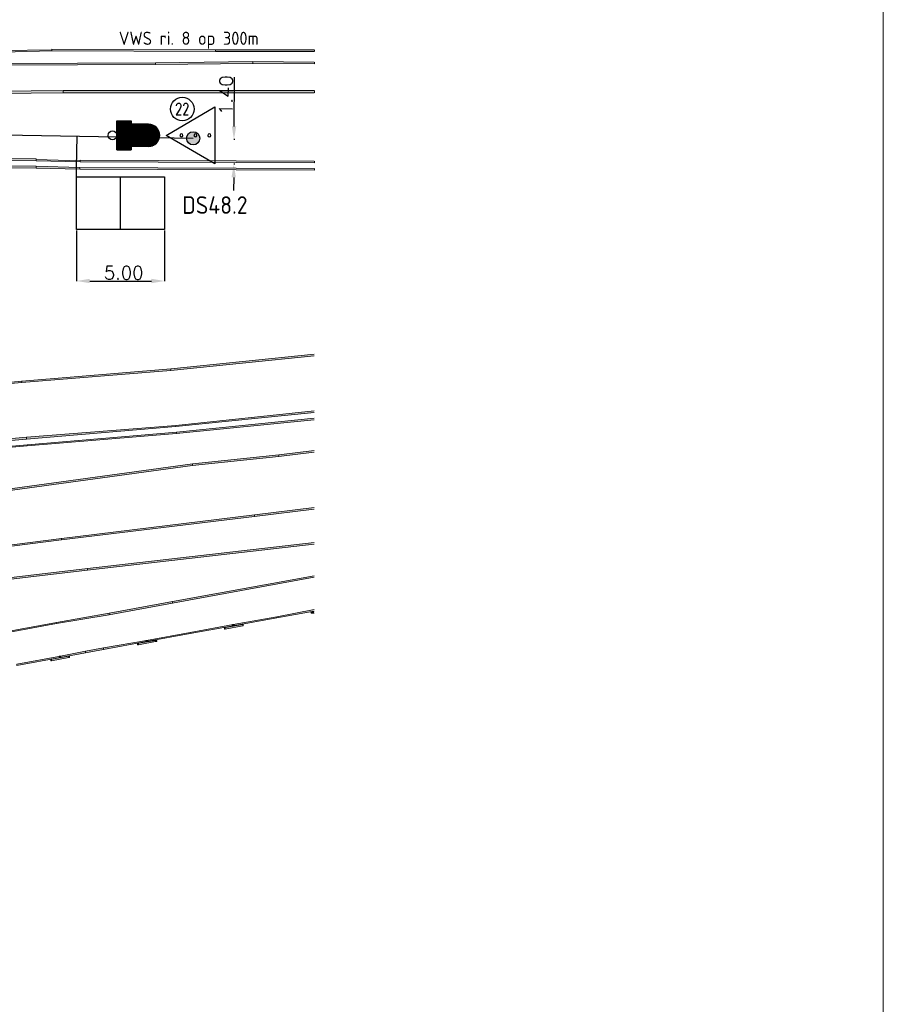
# Model space of a CAD drawing. Header units: millimetres. Extents: x -27 to 2301, y -256 to 766.
# Tile 79 of 97: x 395 to 444, y 38 to 94. Entities that reach past the tile are written whole.
import ezdxf
from ezdxf.enums import TextEntityAlignment as Align

# ---------------------------------------------------------------- set-up
doc = ezdxf.new("R2010")
doc.units = ezdxf.units.MM
for name, color, linetype in [('SIV-ONDERGROND-ALG', 251, 'Continuous'), ('SIV-TEKST-035', 2, 'Continuous'), ('SIV-VRI-DETECTIE', 4, 'Continuous'), ('SIV-VRI-KABEL', 3, 'Continuous'), ('SIV-VRI-LUSUITSLIJPER', 7, 'Continuous'), ('SIV-VRI-MAATVOERING', 7, 'Continuous'), ('SIV-VRI-WEGMEUBILAIR', 7, 'Continuous'), ('WEG-XX-TEKST25', 2, 'Continuous')]:
    doc.layers.add(name, color=color, linetype=linetype)
doc.layers.add('to-xx-deelkader', color=133, linetype='Continuous', lineweight=18, plot=False)
doc.styles.add('ISO', font='ISO.shx')
doc.styles.add('ROMANS', font='romans.shx', dxfattribs={"width": 0.7})
doc.styles.get("Standard").update_dxf_attribs({"font": 'txt.shx'})
doc.dimstyles.get("Standard").update_dxf_attribs({"dimtxt": 0.18, "dimasz": 0.18, "dimexe": 0.18, "dimexo": 0.0625, "dimgap": 0.09, "dimtad": 0, "dimtih": 1, "dimtoh": 1, "dimzin": 0, "dimdsep": 46, "dimtxsty": 'Standard', "dimcen": 0.09, "dimadec": 0, "dimazin": 0, "dimtfac": 1, "dimtofl": 0, "dimtmove": 0, "dimatfit": 3, "dimfxl": 1, "dimtolj": 1, "dimtzin": 0, "dimarcsym": 0})

# ---------------------------------------------------------------- blocks, each defined once
blk = doc.blocks.new('161')
blk.add_circle((0, 0), 750)
at = {"style": 'ROMANS', "width": 0.7}
blk.add_attdef('MASTNR', text='', height=750, dxfattribs=at).set_placement((0, 0), align=Align.MIDDLE)
blk = doc.blocks.new('VETAG')
at = {"layer": 'SIV-VRI-DETECTIE'}
for p, q in [((0, -1.5), (0, 1.5)), ((0, 1.5), (5, 1.5)), ((2.5, -1.5), (2.5, 1.5)), ((5, 1.5), (5, -1.5)), ((5, -1.5), (0, -1.5))]:
    blk.add_line(p, q, dxfattribs=at)
blk = doc.blocks.new('VWS')
at = {"layer": 'SIV-VRI-WEGMEUBILAIR'}
for p, q in [((3.039, -0.005), (5.82, 1.623)), ((5.82, 1.623), (5.821, -1.623)), ((0.25, -0.826), (0.25, 0.826)), ((0.25, 0.826), (1.067, 0.826)), ((0.25, 0.817), (1.067, 0.817)), ((0.25, 0.786), (1.067, 0.786)), ((0.25, 0.755), (1.067, 0.755)), ((0.25, 0.724), (1.067, 0.724)), ((0.25, 0.692), (1.067, 0.692)), ((0.25, 0.661), (1.067, 0.661)), ((0.25, 0.63), (2.106, 0.63)), ((0.25, 0.599), (2.253, 0.599)), ((0.25, 0.567), (2.329, 0.567)), ((1.067, 0.826), (1.067, -0.826)), ((2.05, 0.632), (1.067, 0.632)), ((0.25, 0), (0.249, 0)), ((0.25, 0.536), (2.385, 0.536)), ((0.25, 0.505), (2.431, 0.505)), ((0.25, 0.474), (2.469, 0.474)), ((0.25, 0.442), (2.502, 0.442)), ((0.25, 0.411), (2.53, 0.411)), ((0.25, 0.38), (2.555, 0.38)), ((0.25, 0.349), (2.577, 0.349)), ((0.25, 0.317), (2.597, 0.317)), ((0.25, 0.286), (2.614, 0.286)), ((0.25, 0.255), (2.628, 0.255)), ((0.25, 0.224), (2.641, 0.224)), ((0.25, 0.192), (2.652, 0.192)), ((0.25, 0.161), (2.661, 0.161)), ((0.25, 0.13), (2.669, 0.13)), ((0.25, 0.099), (2.674, 0.099)), ((0.25, 0.067), (2.679, 0.067)), ((0.25, 0.036), (2.681, 0.036)), ((0.25, 0.005), (2.682, 0.005)), ((0.25, -0.026), (2.682, -0.026)), ((0.25, -0.058), (2.679, -0.058)), ((0.25, -0.089), (2.676, -0.089)), ((0.25, -0.12), (2.671, -0.12)), ((0.25, -0.151), (2.664, -0.151)), ((0.25, -0.183), (2.655, -0.183)), ((0.25, -0.214), (2.645, -0.214)), ((0.25, -0.245), (2.633, -0.245)), ((0.25, -0.276), (2.618, -0.276)), ((0.25, -0.308), (2.602, -0.308)), ((0.25, -0.339), (2.584, -0.339)), ((0.25, -0.37), (2.562, -0.37)), ((0.25, -0.401), (2.538, -0.401)), ((0.25, -0.433), (2.511, -0.433)), ((0.25, -0.464), (2.479, -0.464)), ((0.25, -0.495), (2.443, -0.495)), ((0.25, -0.526), (2.4, -0.526)), ((0.25, -0.558), (2.348, -0.558)), ((5.821, -1.623), (3.039, -0.005)), ((0.25, -0.589), (2.28, -0.589)), ((0.25, -0.62), (2.173, -0.62)), ((0.25, -0.651), (1.067, -0.651)), ((0.25, -0.683), (1.067, -0.683)), ((0.25, -0.714), (1.067, -0.714)), ((0.25, -0.745), (1.067, -0.745)), ((0.25, -0.776), (1.067, -0.776)), ((0.25, -0.808), (1.067, -0.808)), ((0.25, -0.826), (1.067, -0.826)), ((2.05, -0.632), (1.067, -0.632))]:
    blk.add_line(p, q, dxfattribs=at)
blk.add_circle((0, 0), 0.249, dxfattribs=at)
for centre, radius, start, end in [((2.05, 0), 0.632, 270, 90), ((3.915, 0), 0.0851, 0, 180), ((3.915, 0), 0.0851, 180, 0), ((4.713, 0), 0.0851, 0, 180), ((4.713, 0), 0.0851, 180, 0), ((5.499, 0), 0.0851, 0, 180), ((5.499, 0), 0.0851, 180, 0)]:
    blk.add_arc(centre, radius, start, end, dxfattribs=at)
blk = doc.blocks.new('*D46')
at = {"layer": 'Defpoints', "color": 0}
for p in [(407.047, 86.936), (407.037, 85.536), (407.043, 85.536)]:
    blk.add_point(p, dxfattribs=at)
at = {"layer": 'SIV-VRI-MAATVOERING', "color": 0, "lineweight": -2}
for p, q in [((407.057, 87.686), (407.077, 90.491)), ((407.109, 86.935), (407.052, 86.936)), ((407.1, 85.536), (407.043, 85.536)), ((407.037, 84.786), (407.032, 84.036))]:
    blk.add_line(p, q, dxfattribs=at)
at = {"layer": 'SIV-VRI-MAATVOERING', "color": 0}
for points in [[(406.932, 87.687), (407.182, 87.685), (407.052, 86.936)], [(406.912, 84.787), (407.162, 84.785), (407.043, 85.536)]]:
    blk.add_solid(points, dxfattribs=at)
at = {"layer": 'SIV-VRI-MAATVOERING', "color": 0, "insert": (406.605, 89.466), "char_height": 0.75, "attachment_point": 5, "rotation": 89.6055}
blk.add_mtext('\\A1;1.40', dxfattribs=at)
blk = doc.blocks.new('*D71')
at = {"layer": 'Defpoints', "color": 0}
for p in [(398.111, 81.827), (403.111, 81.827), (403.111, 78.898)]:
    blk.add_point(p, dxfattribs=at)
at = {"layer": 'SIV-VRI-MAATVOERING', "color": 0, "lineweight": -2}
for p, q in [((398.111, 81.764), (398.111, 78.898)), ((403.111, 81.764), (403.111, 78.898)), ((398.861, 78.898), (402.361, 78.898))]:
    blk.add_line(p, q, dxfattribs=at)
at = {"layer": 'SIV-VRI-MAATVOERING', "color": 0}
for points in [[(398.861, 79.023), (398.861, 78.773), (398.111, 78.898)], [(402.361, 79.023), (402.361, 78.773), (403.111, 78.898)]]:
    blk.add_solid(points, dxfattribs=at)
at = {"layer": 'SIV-VRI-MAATVOERING', "color": 0, "insert": (400.79, 79.363), "char_height": 0.75, "attachment_point": 5}
blk.add_mtext('\\A1;5.00', dxfattribs=at)

msp = doc.modelspace()

# ---------------------------------------------------------------- hatches: boundary and pattern name
at = {"layer": 'SIV-ONDERGROND-ALG'}
h = msp.add_hatch(color=256, dxfattribs=at)
h.dxf.hatch_style = 2
h.paths.add_polyline_path([(393.913, 91.979), (393.913, 91.915), (396.711, 91.979), (396.711, 92.044), (393.913, 92.011)])
h = msp.add_hatch(color=256, dxfattribs=at)
h.dxf.hatch_style = 2
h.paths.add_polyline_path([(396.711, 92.044), (396.711, 92.076), (396.711, 92.011)])
h = msp.add_hatch(color=256, dxfattribs=at)
h.dxf.hatch_style = 2
h.paths.add_polyline_path([(396.711, 92.011), (396.711, 91.979), (406.007, 91.947), (406.007, 92.044), (396.711, 92.076)])
h = msp.add_hatch(color=256, dxfattribs=at)
h.dxf.hatch_style = 2
h.paths.add_polyline_path([(411.604, 92.044), (406.007, 92.044), (406.007, 91.947), (411.604, 91.947)])
h = msp.add_hatch(color=256, dxfattribs=at)
h.dxf.hatch_style = 2
h.paths.add_polyline_path([(411.636, 92.044), (411.636, 91.947), (411.636, 91.979)])
h = msp.add_hatch(color=256, dxfattribs=at)
h.dxf.hatch_style = 2
h.paths.add_polyline_path([(380.404, 91.143), (380.404, 91.111), (402.598, 91.207), (402.598, 91.304), (380.404, 91.207)])
h = msp.add_hatch(color=256, dxfattribs=at)
h.dxf.hatch_style = 2
h.paths.add_polyline_path([(402.598, 91.239), (402.598, 91.207), (408.13, 91.272), (408.13, 91.368), (402.598, 91.304)])
h = msp.add_hatch(color=256, dxfattribs=at)
h.dxf.hatch_style = 2
h.paths.add_polyline_path([(408.13, 91.368), (408.13, 91.272), (411.604, 91.239), (411.604, 91.336)])
h = msp.add_hatch(color=256, dxfattribs=at)
h.dxf.hatch_style = 2
h.paths.add_polyline_path([(402.565, 91.207), (402.598, 91.207), (402.598, 91.175), (402.565, 91.175)])
h = msp.add_hatch(color=256, dxfattribs=at)
h.dxf.hatch_style = 2
h.paths.add_polyline_path([(397.355, 89.663), (397.355, 89.728), (379.214, 89.535), (379.214, 89.406), (397.355, 89.599)])
h = msp.add_hatch(color=256, dxfattribs=at)
h.dxf.hatch_style = 2
h.paths.add_polyline_path([(411.604, 89.728), (397.355, 89.728), (397.355, 89.599), (411.604, 89.599)])
h = msp.add_hatch(color=256, dxfattribs=at)
h.dxf.hatch_style = 2
h.paths.add_polyline_path([(397.355, 89.728), (397.387, 89.728), (397.387, 89.696), (397.355, 89.696)])
h = msp.add_hatch(color=256, dxfattribs=at)
h.dxf.hatch_style = 2
h.paths.add_polyline_path([(411.636, 89.728), (411.636, 89.599), (411.636, 89.663)])
h = msp.add_hatch(color=256, dxfattribs=at)
h.dxf.hatch_style = 2
h.paths.add_polyline_path([(395.811, 85.771), (395.811, 85.836), (388.863, 85.9), (388.863, 85.804), (395.811, 85.739)])
h = msp.add_hatch(color=256, dxfattribs=at)
h.dxf.hatch_style = 2
h.paths.add_polyline_path([(395.811, 85.804), (395.811, 85.836), (395.811, 85.771)])
h = msp.add_hatch(color=256, dxfattribs=at)
h.dxf.hatch_style = 2
h.paths.add_polyline_path([(398.32, 85.707), (398.32, 85.739), (395.811, 85.804), (395.811, 85.739), (398.32, 85.675)])
h = msp.add_hatch(color=256, dxfattribs=at)
h.dxf.hatch_style = 2
h.paths.add_polyline_path([(398.32, 85.771), (398.32, 85.675), (411.604, 85.611), (411.604, 85.707)])
h = msp.add_hatch(color=256, dxfattribs=at)
h.dxf.hatch_style = 2
h.paths.add_polyline_path([(395.811, 85.353), (395.811, 85.418), (388.863, 85.482), (388.863, 85.385), (395.811, 85.321)])
h = msp.add_hatch(color=256, dxfattribs=at)
h.dxf.hatch_style = 2
h.paths.add_polyline_path([(398.288, 85.289), (398.288, 85.353), (395.811, 85.418), (395.811, 85.321), (398.288, 85.257)])
h = msp.add_hatch(color=256, dxfattribs=at)
h.dxf.hatch_style = 2
h.paths.add_polyline_path([(398.288, 85.353), (398.288, 85.257), (411.604, 85.192), (411.604, 85.289)])
h = msp.add_hatch(color=256, dxfattribs=at)
h.dxf.hatch_style = 2
h.paths.add_polyline_path([(411.604, 74.61), (403.466, 73.806), (403.466, 73.902), (411.604, 74.739)])
h = msp.add_hatch(color=256, dxfattribs=at)
h.dxf.hatch_style = 2
h.paths.add_polyline_path([(395.007, 73.163), (395.007, 73.131), (403.466, 73.806), (403.466, 73.902), (395.007, 73.195)])
h = msp.add_hatch(color=256, dxfattribs=at)
h.dxf.hatch_style = 2
h.paths.add_polyline_path([(373.263, 71.201), (373.263, 71.168), (395.007, 73.131), (395.007, 73.195), (373.263, 71.265)])
h = msp.add_hatch(color=256, dxfattribs=at)
h.dxf.hatch_style = 2
h.paths.add_polyline_path([(394.975, 73.195), (394.975, 73.227), (395.007, 73.227), (395.007, 73.195)])
h = msp.add_hatch(color=256, dxfattribs=at)
h.dxf.hatch_style = 2
h.paths.add_polyline_path([(411.604, 71.394), (403.756, 70.622), (403.756, 70.686), (411.604, 71.522)])
h = msp.add_hatch(color=256, dxfattribs=at)
h.dxf.hatch_style = 2
h.paths.add_polyline_path([(411.604, 71.008), (403.788, 70.236), (403.788, 70.3), (411.604, 71.104)])
h = msp.add_hatch(color=256, dxfattribs=at)
h.dxf.hatch_style = 2
h.paths.add_polyline_path([(395.264, 69.978), (395.264, 69.914), (403.756, 70.622), (403.756, 70.686), (395.264, 70.011)])
h = msp.add_hatch(color=256, dxfattribs=at)
h.dxf.hatch_style = 2
h.paths.add_polyline_path([(403.723, 70.622), (403.756, 70.622), (403.756, 70.589), (403.723, 70.589)])
h = msp.add_hatch(color=256, dxfattribs=at)
h.dxf.hatch_style = 2
h.paths.add_polyline_path([(373.488, 68.016), (373.488, 67.984), (395.264, 69.914), (395.264, 70.011), (373.488, 68.048)])
h = msp.add_hatch(color=256, dxfattribs=at)
h.dxf.hatch_style = 2
h.paths.add_polyline_path([(395.296, 69.56), (395.296, 69.528), (403.788, 70.236), (403.788, 70.3), (395.296, 69.592)])
h = msp.add_hatch(color=256, dxfattribs=at)
h.dxf.hatch_style = 2
h.paths.add_polyline_path([(373.52, 67.63), (373.52, 67.598), (395.296, 69.528), (395.296, 69.592), (373.52, 67.662)])
h = msp.add_hatch(color=256, dxfattribs=at)
h.dxf.hatch_style = 2
h.paths.add_polyline_path([(409.61, 68.949), (409.61, 69.013), (404.688, 68.499), (404.688, 68.402), (409.61, 68.917)])
h = msp.add_hatch(color=256, dxfattribs=at)
h.dxf.hatch_style = 2
h.paths.add_polyline_path([(411.604, 69.142), (409.61, 68.917), (409.61, 69.013), (411.604, 69.271)])
h = msp.add_hatch(color=256, dxfattribs=at)
h.dxf.hatch_style = 2
h.paths.add_polyline_path([(404.688, 68.434), (404.688, 68.499), (391.694, 66.73), (391.694, 66.633), (404.688, 68.402)])
h = msp.add_hatch(color=256, dxfattribs=at)
h.dxf.hatch_style = 2
h.paths.add_polyline_path([(404.656, 68.499), (404.688, 68.499), (404.688, 68.467)])
h = msp.add_hatch(color=256, dxfattribs=at)
h.dxf.hatch_style = 2
h.paths.add_polyline_path([(397.258, 64.221), (397.258, 64.189), (408.227, 65.507), (408.227, 65.604), (397.258, 64.253)])
h = msp.add_hatch(color=256, dxfattribs=at)
h.dxf.hatch_style = 2
h.paths.add_polyline_path([(411.604, 65.926), (408.227, 65.507), (408.227, 65.604), (411.604, 66.022)])
h = msp.add_hatch(color=256, dxfattribs=at)
h.dxf.hatch_style = 2
h.paths.add_polyline_path([(389.667, 63.256), (389.667, 63.224), (397.258, 64.189), (397.258, 64.253), (389.667, 63.288)])
h = msp.add_hatch(color=256, dxfattribs=at)
h.dxf.hatch_style = 2
h.paths.add_polyline_path([(397.226, 64.253), (397.226, 64.285), (397.258, 64.285), (397.258, 64.253)])
h = msp.add_hatch(color=256, dxfattribs=at)
h.dxf.hatch_style = 2
h.paths.add_polyline_path([(411.604, 63.931), (398.738, 62.452), (398.738, 62.548), (411.604, 64.028)])
h = msp.add_hatch(color=256, dxfattribs=at)
h.dxf.hatch_style = 2
h.paths.add_polyline_path([(388.927, 61.358), (388.927, 61.294), (398.738, 62.452), (398.738, 62.548), (388.927, 61.39)])
h = msp.add_hatch(color=256, dxfattribs=at)
h.dxf.hatch_style = 2
h.paths.add_polyline_path([(411.604, 62.034), (403.563, 60.586), (403.563, 60.683), (411.604, 62.13)])
h = msp.add_hatch(color=256, dxfattribs=at)
h.dxf.hatch_style = 2
h.paths.add_polyline_path([(403.563, 60.65), (403.563, 60.683), (399.96, 60.007), (399.96, 59.911), (403.563, 60.586)])
h = msp.add_hatch(color=256, dxfattribs=at)
h.dxf.hatch_style = 2
h.paths.add_polyline_path([(399.96, 59.943), (399.96, 60.007), (396.969, 59.493), (396.969, 59.428), (399.96, 59.911)])
h = msp.add_hatch(color=256, dxfattribs=at)
h.dxf.hatch_style = 2
h.paths.add_polyline_path([(411.604, 60.136), (409.481, 59.75), (409.481, 59.814), (411.604, 60.232)])
h = msp.add_hatch(color=256, dxfattribs=at)
h.dxf.hatch_style = 2
h.paths.add_polyline_path([(411.507, 60.007), (411.443, 60.007), (411.443, 60.071), (411.475, 60.071), (411.475, 60.039)])
h = msp.add_hatch(color=256, dxfattribs=at)
h.dxf.hatch_style = 2
h.paths.add_polyline_path([(411.604, 60.007), (411.507, 60.007), (411.475, 60.039), (411.475, 60.071), (411.604, 60.136)])
h = msp.add_hatch(color=256, dxfattribs=at)
h.dxf.hatch_style = 2
h.paths.add_polyline_path([(396.969, 59.46), (396.969, 59.493), (381.787, 56.694), (381.787, 56.598), (396.969, 59.428)])
h = msp.add_hatch(color=256, dxfattribs=at)
h.dxf.hatch_style = 2
h.paths.add_polyline_path([(407.004, 59.332), (407.004, 59.364), (404.56, 58.914), (404.56, 58.849), (407.004, 59.3)])
h = msp.add_hatch(color=256, dxfattribs=at)
h.dxf.hatch_style = 2
h.paths.add_polyline_path([(407.551, 59.332), (407.551, 59.364), (406.554, 59.203), (406.554, 59.107), (407.551, 59.3)])
h = msp.add_hatch(color=256, dxfattribs=at)
h.dxf.hatch_style = 2
h.paths.add_polyline_path([(407.004, 59.3), (406.972, 59.3), (406.972, 59.364), (407.004, 59.364), (407.004, 59.332)])
h = msp.add_hatch(color=256, dxfattribs=at)
h.dxf.hatch_style = 2
h.paths.add_polyline_path([(409.481, 59.782), (409.481, 59.814), (407.004, 59.364), (407.004, 59.3), (409.481, 59.75)])
h = msp.add_hatch(color=256, dxfattribs=at)
h.dxf.hatch_style = 2
h.paths.add_polyline_path([(407.004, 59.364), (407.069, 59.364), (407.069, 59.3), (407.004, 59.3), (407.004, 59.332)])
h = msp.add_hatch(color=256, dxfattribs=at)
h.dxf.hatch_style = 2
h.paths.add_polyline_path([(407.551, 59.364), (407.583, 59.364), (407.583, 59.3), (407.551, 59.3), (407.551, 59.332)])
h = msp.add_hatch(color=256, dxfattribs=at)
h.dxf.hatch_style = 2
h.paths.add_polyline_path([(409.481, 59.75), (409.513, 59.75), (409.481, 59.718)])
h = msp.add_hatch(color=256, dxfattribs=at)
h.dxf.hatch_style = 2
h.paths.add_polyline_path([(404.56, 58.881), (404.56, 58.914), (402.083, 58.463), (402.083, 58.399), (404.56, 58.849)])
h = msp.add_hatch(color=256, dxfattribs=at)
h.dxf.hatch_style = 2
h.paths.add_polyline_path([(406.554, 59.107), (406.522, 59.107), (406.522, 59.171), (406.554, 59.203), (406.554, 59.171)])
h = msp.add_hatch(color=256, dxfattribs=at)
h.dxf.hatch_style = 2
h.paths.add_polyline_path([(402.083, 58.431), (402.083, 58.463), (399.638, 58.045), (399.638, 57.949), (402.083, 58.399)])
h = msp.add_hatch(color=256, dxfattribs=at)
h.dxf.hatch_style = 2
h.paths.add_polyline_path([(401.633, 58.206), (401.568, 58.206), (401.568, 58.27), (401.633, 58.302), (401.633, 58.27)])
h = msp.add_hatch(color=256, dxfattribs=at)
h.dxf.hatch_style = 2
h.paths.add_polyline_path([(402.598, 58.431), (402.598, 58.463), (401.633, 58.302), (401.633, 58.206), (402.598, 58.399)])
h = msp.add_hatch(color=256, dxfattribs=at)
h.dxf.hatch_style = 2
h.paths.add_polyline_path([(402.083, 58.399), (402.051, 58.399), (402.051, 58.463), (402.083, 58.463), (402.083, 58.431)])
h = msp.add_hatch(color=256, dxfattribs=at)
h.dxf.hatch_style = 2
h.paths.add_polyline_path([(402.083, 58.463), (402.147, 58.463), (402.147, 58.399), (402.083, 58.399), (402.083, 58.431)])
h = msp.add_hatch(color=256, dxfattribs=at)
h.dxf.hatch_style = 2
h.paths.add_polyline_path([(402.598, 58.463), (402.662, 58.463), (402.662, 58.399), (402.598, 58.399), (402.598, 58.431)])
h = msp.add_hatch(color=256, dxfattribs=at)
h.dxf.hatch_style = 2
h.paths.add_polyline_path([(398.609, 57.82), (398.609, 57.852), (397.194, 57.563), (397.194, 57.498), (398.609, 57.756)])
h = msp.add_hatch(color=256, dxfattribs=at)
h.dxf.hatch_style = 2
h.paths.add_polyline_path([(399.638, 58.013), (399.638, 58.045), (398.609, 57.852), (398.609, 57.756), (399.638, 57.949)])
h = msp.add_hatch(color=256, dxfattribs=at)
h.dxf.hatch_style = 2
h.paths.add_polyline_path([(397.194, 57.53), (397.194, 57.563), (394.717, 57.112), (394.717, 57.048), (397.194, 57.498)])
h = msp.add_hatch(color=256, dxfattribs=at)
h.dxf.hatch_style = 2
h.paths.add_polyline_path([(396.679, 57.305), (396.647, 57.305), (396.647, 57.37), (396.679, 57.402), (396.679, 57.37)])
h = msp.add_hatch(color=256, dxfattribs=at)
h.dxf.hatch_style = 2
h.paths.add_polyline_path([(397.676, 57.53), (397.676, 57.563), (396.679, 57.402), (396.679, 57.305), (397.676, 57.498)])
h = msp.add_hatch(color=256, dxfattribs=at)
h.dxf.hatch_style = 2
h.paths.add_polyline_path([(397.194, 57.498), (397.13, 57.498), (397.13, 57.563), (397.194, 57.563), (397.194, 57.53)])
h = msp.add_hatch(color=256, dxfattribs=at)
h.dxf.hatch_style = 2
h.paths.add_polyline_path([(397.194, 57.563), (397.226, 57.563), (397.226, 57.498), (397.194, 57.498), (397.194, 57.53)])
h = msp.add_hatch(color=256, dxfattribs=at)
h.dxf.hatch_style = 2
h.paths.add_polyline_path([(397.676, 57.563), (397.709, 57.563), (397.709, 57.498), (397.676, 57.498), (397.676, 57.53)])
at = {"layer": 'SIV-VRI-MAATVOERING'}
h = msp.add_hatch(color=256, dxfattribs=at)
edge = h.paths.add_edge_path()
edge.add_arc((404.737, 87.011), 0.375, 0, 360)

# ---------------------------------------------------------------- linework, layer by layer
at = {"layer": 'SIV-ONDERGROND-ALG', "lineweight": 5}
for points in [[(393.913, 91.979), (393.913, 91.915), (396.711, 91.979), (396.711, 92.044), (393.913, 92.011), (393.913, 91.979)], [(396.711, 92.044), (396.711, 92.076)], [(396.711, 92.011), (396.711, 91.979), (406.007, 91.947), (406.007, 92.044), (396.711, 92.076), (396.711, 92.011)], [(411.604, 92.044), (406.007, 92.044), (406.007, 91.979)], [(406.007, 91.979), (406.007, 91.947), (411.604, 91.947)], [(411.636, 91.947), (411.636, 92.044), (411.636, 92.044)], [(380.404, 91.143), (380.404, 91.111), (402.598, 91.207), (402.598, 91.304), (380.404, 91.207), (380.404, 91.143)], [(402.598, 91.239), (402.598, 91.207), (408.13, 91.272), (408.13, 91.368), (402.598, 91.304), (402.598, 91.239)], [(411.604, 91.336), (408.13, 91.368), (408.13, 91.304)], [(408.13, 91.304), (408.13, 91.272), (411.604, 91.239)], [(411.636, 91.239), (411.636, 91.336), (411.636, 91.336)], [(397.355, 89.663), (397.355, 89.728), (379.214, 89.535), (379.214, 89.406), (397.355, 89.599), (397.355, 89.663)], [(411.604, 89.728), (397.355, 89.728), (397.355, 89.599), (411.604, 89.599)], [(411.636, 89.663), (411.636, 89.728), (411.636, 89.728)], [(411.636, 89.599), (411.636, 89.663)], [(395.811, 85.771), (395.811, 85.836), (388.863, 85.9), (388.863, 85.804), (395.811, 85.739), (395.811, 85.771)], [(395.811, 85.804), (395.811, 85.836)], [(398.32, 85.707), (398.32, 85.739), (395.811, 85.804), (395.811, 85.739), (398.32, 85.675), (398.32, 85.707)], [(411.604, 85.707), (398.32, 85.771), (398.32, 85.675), (411.604, 85.611)], [(411.636, 85.643), (411.636, 85.707), (411.636, 85.707)], [(395.811, 85.353), (395.811, 85.418), (388.863, 85.482), (388.863, 85.385), (395.811, 85.321), (395.811, 85.353)], [(398.288, 85.289), (398.288, 85.353), (395.811, 85.418), (395.811, 85.321), (398.288, 85.257), (398.288, 85.289)], [(395.811, 85.418), (395.811, 85.418)], [(411.604, 85.289), (398.288, 85.353), (398.288, 85.257), (411.604, 85.192)], [(411.636, 85.611), (411.636, 85.643)], [(411.636, 85.225), (411.636, 85.289), (411.636, 85.289)], [(411.636, 85.192), (411.636, 85.225)], [(411.604, 74.739), (403.466, 73.902), (403.466, 73.838)], [(403.466, 73.838), (403.466, 73.806), (411.604, 74.642)], [(395.007, 73.163), (395.007, 73.131), (403.466, 73.806), (403.466, 73.902), (395.007, 73.195), (395.007, 73.163)], [(373.263, 71.201), (373.263, 71.168), (395.007, 73.131), (395.007, 73.195), (373.263, 71.265), (373.263, 71.201)], [(411.604, 71.522), (403.756, 70.686), (403.756, 70.654)], [(403.756, 70.654), (403.756, 70.622), (411.604, 71.426)], [(411.604, 71.104), (403.788, 70.3), (403.788, 70.268)], [(395.264, 69.978), (395.264, 69.914), (403.756, 70.622), (403.756, 70.686), (395.264, 70.011), (395.264, 69.978)], [(403.788, 70.268), (403.788, 70.236), (411.604, 71.008)], [(373.488, 68.016), (373.488, 67.984), (395.264, 69.914), (395.264, 70.011), (373.488, 68.048), (373.488, 68.016)], [(395.296, 69.56), (395.296, 69.528), (403.788, 70.236), (403.788, 70.3), (395.296, 69.592), (395.296, 69.56)], [(373.52, 67.63), (373.52, 67.598), (395.296, 69.528), (395.296, 69.592), (373.52, 67.662), (373.52, 67.63)], [(409.61, 68.949), (409.61, 69.013), (404.688, 68.499), (404.688, 68.402), (409.61, 68.917), (409.61, 68.949)], [(411.604, 69.271), (409.61, 69.013), (409.61, 68.917), (411.604, 69.174)], [(404.688, 68.434), (404.688, 68.499), (391.694, 66.73), (391.694, 66.633), (404.688, 68.402), (404.688, 68.434)], [(397.258, 64.221), (397.258, 64.189), (408.227, 65.507), (408.227, 65.604), (397.258, 64.253), (397.258, 64.221)], [(411.604, 66.022), (408.227, 65.604), (408.227, 65.54)], [(408.227, 65.54), (408.227, 65.507), (411.604, 65.926)], [(389.667, 63.256), (389.667, 63.224), (397.258, 64.189), (397.258, 64.253), (389.667, 63.288), (389.667, 63.256)], [(411.604, 64.028), (398.738, 62.548), (398.738, 62.516)], [(398.738, 62.516), (398.738, 62.452), (411.604, 63.931)], [(388.927, 61.358), (388.927, 61.294), (398.738, 62.452), (398.738, 62.548), (388.927, 61.39), (388.927, 61.358)], [(411.604, 62.13), (403.563, 60.683), (403.563, 60.586), (411.604, 62.066)], [(403.563, 60.65), (403.563, 60.683), (399.96, 60.007), (399.96, 59.911), (403.563, 60.586), (403.563, 60.65)], [(399.96, 59.943), (399.96, 60.007), (396.969, 59.493), (396.969, 59.428), (399.96, 59.911), (399.96, 59.943)], [(411.604, 60.232), (409.481, 59.814), (409.481, 59.75), (411.604, 60.136)], [(411.507, 60.007), (411.443, 60.007), (411.443, 60.071), (411.475, 60.071)], [(411.604, 60.136), (411.475, 60.071), (411.475, 60.039), (411.507, 60.007)], [(411.507, 60.007), (411.604, 60.007)], [(396.969, 59.46), (396.969, 59.493), (381.787, 56.694), (381.787, 56.598), (396.969, 59.428), (396.969, 59.46)], [(407.004, 59.332), (407.004, 59.364), (404.56, 58.914), (404.56, 58.849), (407.004, 59.3), (407.004, 59.332)], [(407.551, 59.332), (407.551, 59.364), (406.554, 59.203), (406.554, 59.107), (407.551, 59.3), (407.551, 59.332)], [(407.004, 59.3), (406.972, 59.3), (406.972, 59.364), (407.004, 59.364)], [(409.481, 59.782), (409.481, 59.814), (407.004, 59.364), (407.004, 59.3), (409.481, 59.75), (409.481, 59.782)], [(407.004, 59.364), (407.069, 59.364), (407.069, 59.3), (407.004, 59.3)], [(407.551, 59.364), (407.583, 59.364), (407.583, 59.3), (407.551, 59.3)], [(404.56, 58.881), (404.56, 58.914), (402.083, 58.463), (402.083, 58.399), (404.56, 58.849), (404.56, 58.881)], [(406.554, 59.107), (406.522, 59.107), (406.522, 59.171), (406.554, 59.203)], [(402.083, 58.431), (402.083, 58.463), (399.638, 58.045), (399.638, 57.949), (402.083, 58.399), (402.083, 58.431)], [(401.633, 58.206), (401.568, 58.206), (401.568, 58.27), (401.633, 58.302)], [(402.598, 58.431), (402.598, 58.463), (401.633, 58.302), (401.633, 58.206), (402.598, 58.399), (402.598, 58.431)], [(402.083, 58.399), (402.051, 58.399), (402.051, 58.463), (402.083, 58.463)], [(402.083, 58.463), (402.147, 58.463), (402.147, 58.399), (402.083, 58.399)], [(402.598, 58.463), (402.662, 58.463), (402.662, 58.399), (402.598, 58.399)], [(398.609, 57.82), (398.609, 57.852), (397.194, 57.563), (397.194, 57.498), (398.609, 57.756), (398.609, 57.82)], [(399.638, 58.013), (399.638, 58.045), (398.609, 57.852), (398.609, 57.756), (399.638, 57.949), (399.638, 58.013)], [(397.194, 57.53), (397.194, 57.563), (394.717, 57.112), (394.717, 57.048), (397.194, 57.498), (397.194, 57.53)], [(396.679, 57.305), (396.647, 57.305), (396.647, 57.37), (396.679, 57.402)], [(397.676, 57.53), (397.676, 57.563), (396.679, 57.402), (396.679, 57.305), (397.676, 57.498), (397.676, 57.53)], [(397.194, 57.498), (397.13, 57.498), (397.13, 57.563), (397.194, 57.563)], [(397.194, 57.563), (397.226, 57.563), (397.226, 57.498), (397.194, 57.498)], [(397.676, 57.563), (397.709, 57.563), (397.709, 57.498), (397.676, 57.498)]]:
    msp.add_lwpolyline(points, dxfattribs=at)
at = {"layer": 'SIV-VRI-KABEL'}
for points in [[(259.384, 89.987), (267.533, 89.987), (273.233, 90.068), (287.533, 90.068), (307.533, 90.177), (327.233, 89.844), (329.82, 89.853), (382.108, 87.418), (404.737, 87.011), (404.737, 87.011)], [(398.111, 85.358), (398.137, 87.13)]]:
    msp.add_lwpolyline(points, dxfattribs=at)
at = {"layer": 'SIV-VRI-LUSUITSLIJPER'}
msp.add_lwpolyline([(398.111, 84.827), (398.111, 85.358)], dxfattribs=at)
at = {"layer": 'SIV-VRI-MAATVOERING'}
msp.add_circle((404.737, 87.011), 0.375, dxfattribs=at)
at = {"layer": 'to-xx-deelkader'}
msp.add_lwpolyline([(443.942, -18.198), (-27.144, -18.198), (-27.144, 179.638), (443.942, 179.638), (443.942, -18.198), (420.387, -18.198), (443.942, 5.356)], dxfattribs=at)

# ---------------------------------------------------------------- block references
at = {"layer": 'SIV-TEKST-035', "xscale": 0.0008934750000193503, "yscale": 0.0008934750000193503, "zscale": 0.0008934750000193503}
msp.add_blockref('161', (404.117, 88.676), dxfattribs=at).add_auto_attribs({'MASTNR': '22'})
at = {"layer": 'SIV-VRI-DETECTIE'}
msp.add_blockref('VETAG', (398.111, 83.327), dxfattribs=at)
at = {"layer": 'SIV-VRI-WEGMEUBILAIR'}
msp.add_blockref('VWS', (400.153, 87.179), dxfattribs=at)

# ---------------------------------------------------------------- texts
at = {"layer": 'SIV-VRI-DETECTIE', "linetype": 'Continuous', "style": 'ISO'}
msp.add_text('DS48.2', height=1, rotation=360, dxfattribs=at).set_placement((404.109, 82.716))
at = {"layer": 'WEG-XX-TEKST25', "color": 2, "linetype": 'Continuous', "style": 'ISO'}
msp.add_text('VWS ri. 8 op 300m', height=0.75, rotation=360, dxfattribs=at).set_placement((400.509, 92.322))

# ---------------------------------------------------------------- dimensions: what is measured, and where the dimension line sits
at = {"layer": 'SIV-VRI-MAATVOERING'}
for base, p1, p2, angle, picture, middle in [((407.043, 85.536), (407.047, 86.936), (407.037, 85.536), 269.6055, '*D46', (407.07, 89.463)), ((403.111, 78.898), (398.111, 81.827), (403.111, 81.827), 0, '*D71', (400.79, 78.898))]:
    dim = msp.add_linear_dim(base=base, p1=p1, p2=p2, angle=angle, dimstyle='Standard', override={"dimtxt": 0.75, "dimasz": 0.75, "dimexe": 0, "dimtad": 1, "dimtih": 0, "dimtoh": 0, "dimcen": 1}, dxfattribs=at)
    dim.commit()
    dim.dimension.update_dxf_attribs({"geometry": picture, "text_midpoint": middle, "dimtype": 161})

doc.saveas('drawing.dxf')
